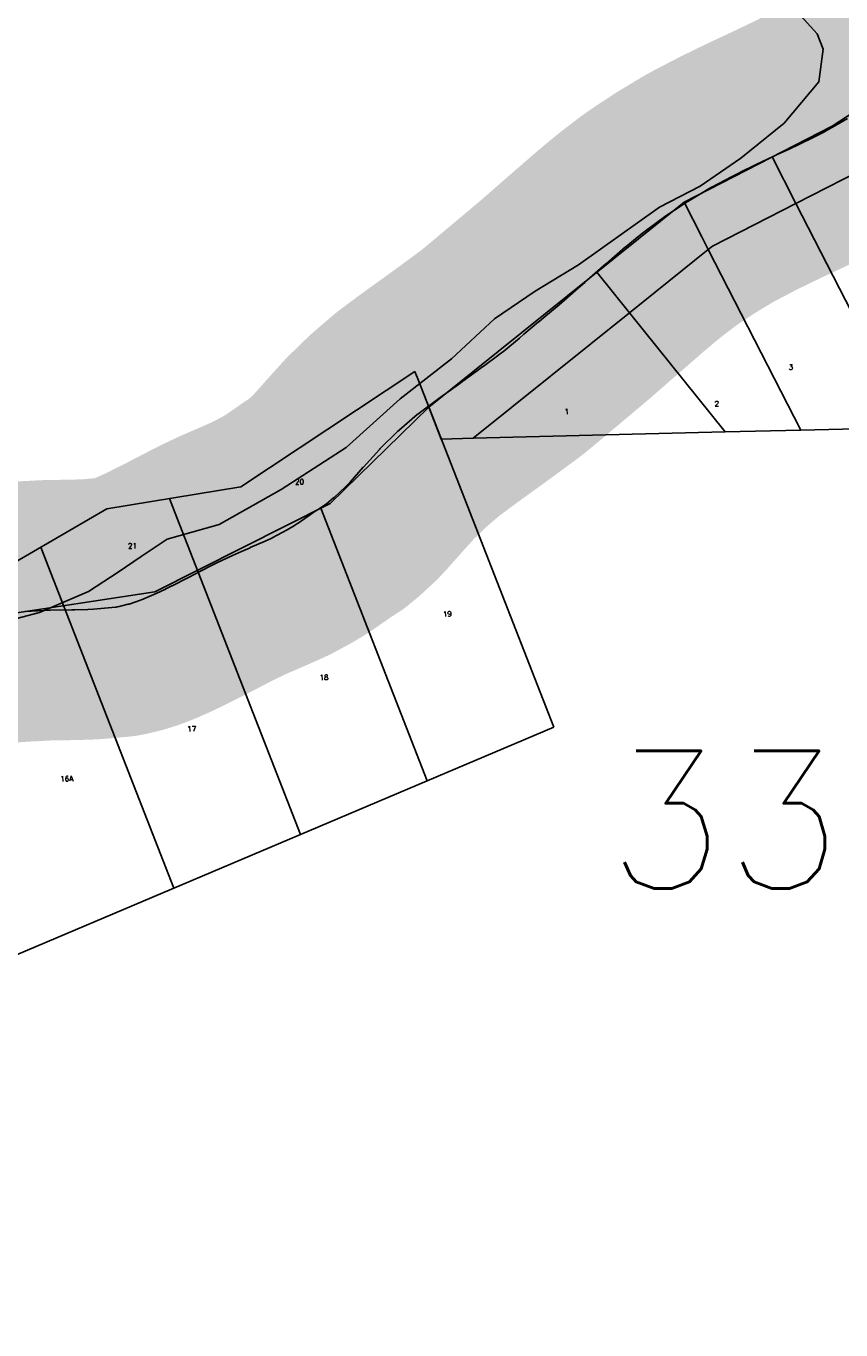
# Model space of a CAD drawing. Header units: feet. Extents: x 18803 to 104580, y -6601 to 116448.
# Tile 68 of 95: x 62800 to 64364, y 85883 to 88386. Entities that reach past the tile are written whole.
import ezdxf

# ---------------------------------------------------------------- set-up
doc = ezdxf.new("R2010")
doc.units = ezdxf.units.FT
doc.header["$LTSCALE"] = 100
doc.header["$MEASUREMENT"] = 0
for name, color, linetype in [('ELPC BOLD TITLE SHEET', 3, 'Continuous'), ('ELPC-XIST', 6, 'Continuous'), ('ELRP', 252, 'Continuous'), ('ET-SEC NUMBS', 253, 'Continuous'), ('ETRP', 3, 'Continuous'), ('SL-VICINITY MAP', 2, 'Continuous')]:
    doc.layers.add(name, color=color, linetype=linetype)
doc.styles.add('L100', font='simplex.shx', dxfattribs={"height": 10})
doc.styles.add('L2640', font='simplex.shx', dxfattribs={"height": 264})

msp = doc.modelspace()

# ---------------------------------------------------------------- linework, layer by layer
at = {"layer": 'ELPC BOLD TITLE SHEET', "const_width": 500}
msp.add_lwpolyline([(64651.51085160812, 88407.26014408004), (64609.65793570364, 88377.14136550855), (64609.49874805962, 88377.02853227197), (64566.90361538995, 88345.42485658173), (64566.65174951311, 88345.2355888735), (64542.59397995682, 88326.92626954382), (64525.62496989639, 88313.88817547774), (64500.64012408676, 88295.72584332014), (64500.52012509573, 88295.63914018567), (64485.30127258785, 88284.70974611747), (64485.2404302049, 88284.6659145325), (64459.43689364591, 88266.01819770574), (64459.24106483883, 88265.87813796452), (64443.00611459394, 88254.38700958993), (64443.0021171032, 88254.3841820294), (64442.99771317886, 88254.3810656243), (64419.30411700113, 88237.62533478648), (64419.03976086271, 88237.44099651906), (64402.27867548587, 88225.91728160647), (64377.2058489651, 88209.43839772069), (64376.53199534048, 88209.01116289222), (64361.45495165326, 88199.79491050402), (64332.20838789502, 88183.38282774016), (64331.33573957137, 88182.91622488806), (64310.5860255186, 88172.35857315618), (64284.72660410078, 88159.97159030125), (64284.71597056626, 88159.96648755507), (64284.7050316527, 88159.96124452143), (64264.58686898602, 88150.30136253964), (64241.87112149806, 88139.7291601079), (64241.84215222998, 88139.71561075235), (64241.81312504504, 88139.70207878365), (64217.76957170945, 88128.43803618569), (64217.51676806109, 88128.3178583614), (64199.09144190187, 88119.43101785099), (64171.16180864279, 88105.83837644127), (64170.7013523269, 88105.60827156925), (64155.14321658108, 88097.62809890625), (64116.4985137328, 88077.39469461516), (64115.8370867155, 88077.03602212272), (64112.25782205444, 88075.02715579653), (64070.1209604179, 88049.76982613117), (64069.63319099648, 88049.47039293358), (64063.20786294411, 88045.43183845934), (64025.86717438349, 88020.6504744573), (64025.16889774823, 88020.1717018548), (64012.94589748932, 88011.51673419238), (63983.22389406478, 87988.75497891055), (63982.84072992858, 87988.45641143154), (63973.86142240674, 87981.33775750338), (63951.14633243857, 87962.58035792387), (63950.78142887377, 87962.27395630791), (63934.74634857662, 87948.58351079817), (63913.10811028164, 87929.71683410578), (63913.07955877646, 87929.69203626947), (63913.05105003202, 87929.66721140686), (63897.72409694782, 87916.37273187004), (63897.70053671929, 87916.35222984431), (63897.6769770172, 87916.33177212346), (63872.58572800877, 87894.47398293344), (63872.53242596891, 87894.4274363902), (63860.1703567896, 87883.60572787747), (63860.12819110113, 87883.56888801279), (63833.49139097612, 87860.34179548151), (63822.96011021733, 87851.4808155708), (63822.94576688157, 87851.46875512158), (63793.82759484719, 87827.00122484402), (63793.77377683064, 87826.95588491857), (63783.9160533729, 87818.62950201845), (63783.81491081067, 87818.54449192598), (63755.4713995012, 87794.83921460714), (63746.77743711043, 87787.43398796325), (63716.81957680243, 87762.55850471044), (63707.75963913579, 87755.57989314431), (63707.31751112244, 87755.24651900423), (63677.00078903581, 87732.87224723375), (63676.94602762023, 87732.83172428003), (63669.01279735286, 87726.94551965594), (63668.81390704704, 87726.79937273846), (63635.93505661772, 87702.87330376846), (63629.66782909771, 87698.3945943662), (63594.82071705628, 87673.27593898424), (63594.64189350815, 87673.1459206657), (63589.55807752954, 87669.41762845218), (63554.4724800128, 87643.37485199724), (63553.71066962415, 87642.78793374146), (63550.76713474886, 87640.43499343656), (63516.47542928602, 87611.02026939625), (63515.983025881, 87610.5874329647), (63513.58233655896, 87608.42506479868), (63479.04174776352, 87574.77886426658), (63478.81428467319, 87574.54838912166), (63478.02836352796, 87573.71573784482), (63447.40366225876, 87539.78539233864), (63447.14640790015, 87539.49809423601), (63447.05271658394, 87539.39290044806), (63421.87416794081, 87510.97162099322), (63421.31937590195, 87510.36403303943), (63412.65060265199, 87501.15214586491), (63391.51799789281, 87481.54377588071), (63390.23950948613, 87480.43050377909), (63376.84313752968, 87469.48910710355), (63357.08731268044, 87456.67312809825), (63355.95850872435, 87455.89544532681), (63350.60315245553, 87451.98149328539), (63350.10939374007, 87451.62998628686), (63323.82261936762, 87433.40580001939), (63315.79047523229, 87428.22670204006), (63315.08386479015, 87427.7880343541), (63300.90731102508, 87419.32020261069), (63272.51569554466, 87404.0826910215), (63271.35834158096, 87403.50455314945), (63258.77420394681, 87397.67265932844), (63230.16884878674, 87385.04398444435), (63229.93527976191, 87384.9424222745), (63213.60936355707, 87377.95153659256), (63213.42891212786, 87377.87336369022), (63195.80378761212, 87370.14960112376), (63167.00173454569, 87356.5254429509), (63166.33061429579, 87356.19495194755), (63151.83201719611, 87348.76929077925), (63125.27023109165, 87334.83111650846), (63110.20040921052, 87327.15296242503), (63110.11981140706, 87327.11207680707), (63079.9694775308, 87311.88436579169), (63079.94814775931, 87311.87362978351), (63079.92689921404, 87311.86291024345), (63067.95468262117, 87305.84381103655), (63067.45765848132, 87305.60048453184), (63049.76445530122, 87297.16942405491), (63031.80568065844, 87289.19646181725), (63025.65037247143, 87286.62391290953), (63024.81741768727, 87286.2920418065), (63010.43875746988, 87280.84012708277), (62997.86825293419, 87276.80683019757), (62996.06041058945, 87276.29800448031), (62978.22695342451, 87271.96743665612), (62974.50106477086, 87271.28445459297), (62972.52751199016, 87270.99776184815), (62971.32973786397, 87270.86880356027), (62929.26926363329, 87267.12033572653), (62918.68083178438, 87266.54146733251), (62918.13803031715, 87266.51680651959), (62893.54960220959, 87265.62661832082), (62893.21514294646, 87265.61636650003), (62887.87068931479, 87265.4822026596), (62846.51516194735, 87264.99694213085), (62845.64372492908, 87264.97461573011), (62834.82914986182, 87264.54736776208), (62822.17566455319, 87263.82847978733), (62822.11179615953, 87263.82478877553), (62809.67157178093, 87263.0936963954), (62797.50472781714, 87262.67080435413), (62796.68323421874, 87262.62805578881), (62757.48583451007, 87259.86314536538), (62716.98635786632, 87256.03361169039), (62716.50356609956, 87255.98418062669), (62715.55220390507, 87255.87931317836), (62690.33789885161, 87252.77473376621), (62690.30768824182, 87252.77106054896), (62690.27746245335, 87252.7673544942), (62672.2075774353, 87250.5796137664), (62672.0390470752, 87250.55970507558), (62646.75360516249, 87247.64708784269), (62638.1520500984, 87246.62301343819), (62638.03945260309, 87246.60937573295), (62608.63608727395, 87242.98739688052), (62608.5893088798, 87242.98167631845), (62587.2662507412, 87240.39307659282), (62572.47948619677, 87238.35004824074), (62541.62790991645, 87233.73874821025)], dxfattribs=at)
at = {"layer": 'ELPC-XIST'}
msp.add_lwpolyline([(62797.50472781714, 87262.67080435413), (62809.67157178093, 87263.0936963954), (62822.11179615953, 87263.82478877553), (62822.17566455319, 87263.82847978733), (62834.82914986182, 87264.54736776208), (62845.64372492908, 87264.97461573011), (62846.51516194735, 87264.99694213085), (62887.87068931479, 87265.4822026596), (62893.21514294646, 87265.61636650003), (62893.54960220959, 87265.62661832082), (62918.13803031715, 87266.51680651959), (62918.68083178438, 87266.54146733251), (62929.26926363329, 87267.12033572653), (62971.32973786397, 87270.86880356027), (62972.52751199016, 87270.99776184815), (62974.50106477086, 87271.28445459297), (62978.22695342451, 87271.96743665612), (62996.06041058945, 87276.29800448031), (62997.86825293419, 87276.80683019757), (63010.43875746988, 87280.84012708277), (63024.81741768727, 87286.2920418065), (63025.65037247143, 87286.62391290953), (63031.80568065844, 87289.19646181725), (63049.76445530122, 87297.16942405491), (63067.45765848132, 87305.60048453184), (63067.95468262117, 87305.84381103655), (63079.92689921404, 87311.86291024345), (63079.94814775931, 87311.87362978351), (63079.9694775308, 87311.88436579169), (63110.11981140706, 87327.11207680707), (63110.20040921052, 87327.15296242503), (63125.27023109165, 87334.83111650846), (63151.83201719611, 87348.76929077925), (63166.33061429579, 87356.19495194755), (63167.00173454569, 87356.5254429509), (63195.80378761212, 87370.14960112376), (63213.42891212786, 87377.87336369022), (63213.60936355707, 87377.95153659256), (63229.93527976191, 87384.9424222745), (63230.16884878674, 87385.04398444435), (63258.77420394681, 87397.67265932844), (63271.35834158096, 87403.50455314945), (63272.51569554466, 87404.0826910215), (63300.90731102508, 87419.32020261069), (63315.08386479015, 87427.7880343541), (63315.79047523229, 87428.22670204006), (63323.82261936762, 87433.40580001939), (63350.10939374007, 87451.62998628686), (63350.60315245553, 87451.98149328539), (63355.95850872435, 87455.89544532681), (63357.08731268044, 87456.67312809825), (63376.84313752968, 87469.48910710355), (63390.23950948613, 87480.43050377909), (63391.51799789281, 87481.54377588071), (63412.65060265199, 87501.15214586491), (63421.31937590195, 87510.36403303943), (63421.87416794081, 87510.97162099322), (63447.05271658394, 87539.39290044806), (63447.14640790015, 87539.49809423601), (63447.40366225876, 87539.78539233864), (63478.02836352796, 87573.71573784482), (63478.81428467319, 87574.54838912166), (63479.04174776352, 87574.77886426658), (63513.58233655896, 87608.42506479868), (63515.983025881, 87610.5874329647), (63516.47542928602, 87611.02026939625), (63550.76713474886, 87640.43499343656), (63553.71066962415, 87642.78793374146), (63554.4724800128, 87643.37485199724), (63589.55807752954, 87669.41762845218), (63594.64189350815, 87673.1459206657), (63594.82071705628, 87673.27593898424), (63629.66782909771, 87698.3945943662), (63635.93505661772, 87702.87330376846), (63668.81390704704, 87726.79937273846), (63669.01279735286, 87726.94551965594), (63676.94602762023, 87732.83172428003), (63677.00078903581, 87732.87224723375), (63707.31751112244, 87755.24651900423), (63707.75963913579, 87755.57989314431), (63716.81957680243, 87762.55850471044), (63746.77743711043, 87787.43398796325), (63755.4713995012, 87794.83921460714), (63783.81491081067, 87818.54449192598), (63783.9160533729, 87818.62950201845), (63793.77377683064, 87826.95588491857), (63793.82759484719, 87827.00122484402), (63822.94576688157, 87851.46875512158), (63822.96011021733, 87851.4808155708), (63833.49139097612, 87860.34179548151), (63860.12819110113, 87883.56888801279), (63860.1703567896, 87883.60572787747), (63872.53242596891, 87894.4274363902), (63872.58572800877, 87894.47398293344), (63897.6769770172, 87916.33177212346), (63897.70053671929, 87916.35222984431), (63897.72409694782, 87916.37273187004), (63913.05105003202, 87929.66721140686), (63913.07955877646, 87929.69203626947), (63913.10811028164, 87929.71683410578), (63934.74634857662, 87948.58351079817), (63950.78142887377, 87962.27395630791), (63951.14633243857, 87962.58035792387), (63973.86142240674, 87981.33775750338), (63982.84072992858, 87988.45641143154), (63983.22389406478, 87988.75497891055), (64012.94589748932, 88011.51673419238), (64025.16889774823, 88020.1717018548), (64025.86717438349, 88020.6504744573), (64063.20786294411, 88045.43183845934), (64069.63319099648, 88049.47039293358), (64070.1209604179, 88049.76982613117), (64112.25782205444, 88075.02715579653), (64115.8370867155, 88077.03602212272), (64116.4985137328, 88077.39469461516), (64155.14321658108, 88097.62809890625), (64170.7013523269, 88105.60827156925), (64171.16180864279, 88105.83837644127), (64199.09144190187, 88119.43101785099), (64217.51676806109, 88128.3178583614), (64217.76957170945, 88128.43803618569), (64241.81312504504, 88139.70207878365), (64241.84215222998, 88139.71561075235), (64241.87112149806, 88139.7291601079), (64264.58686898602, 88150.30136253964), (64284.7050316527, 88159.96124452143), (64284.71597056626, 88159.96648755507), (64284.72660410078, 88159.97159030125), (64310.5860255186, 88172.35857315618), (64331.33573957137, 88182.91622488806), (64332.20838789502, 88183.38282774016), (64361.45495165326, 88199.79491050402), (64376.53199534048, 88209.01116289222)], dxfattribs=at)
at = {"layer": 'ELRP'}
for p, q in [((64581.14283929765, 88346.91905042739), (64347.32313182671, 88194.08194760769)), ((64347.32313182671, 88194.08194760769), (64062.90354388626, 88048.52869963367)), ((64232.04195299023, 88135.08618669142), (64277.598525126, 88046.06597137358)), ((64397.59915342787, 88107.47693583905), (64277.598525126, 88046.06597137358)), ((64062.90354388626, 88048.52869963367), (63572.98069924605, 87655.05130104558)), ((64062.90354388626, 88048.52869963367), (64097.02997207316, 87981.84365633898)), ((64277.598525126, 88046.06597137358), (64117.55587727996, 87964.16328887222)), ((64277.598525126, 88046.06597137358), (64497.71661193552, 87615.94231271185)), ((64097.02997207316, 87981.84365633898), (64109.42137349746, 87957.63013079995)), ((64117.55587727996, 87964.16328887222), (64109.42137349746, 87957.63013079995)), ((64109.42137349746, 87957.63013079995), (63957.89268764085, 87835.93114538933)), ((64109.42137349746, 87957.63013079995), (64286.95345360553, 87610.72202827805)), ((63895.2739441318, 87913.89840108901), (63957.89268764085, 87835.93114538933)), ((63957.89268764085, 87835.93114538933), (63658.08856845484, 87595.14599688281)), ((63957.89268764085, 87835.93114538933), (64141.65779816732, 87607.1232748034)), ((63212.22393674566, 87501.75687743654), (63546.38543809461, 87723.20815717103)), ((63546.38543809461, 87723.20815717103), (63553.17512269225, 87705.80793110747)), ((63553.17512269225, 87705.80793110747), (63812.77272641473, 87040.52563037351)), ((63383.5484418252, 87469.7652118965), (63572.98069924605, 87655.05130104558)), ((63572.98069924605, 87655.05130104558), (63596.94707174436, 87593.63161454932)), ((64286.95345360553, 87610.72202827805), (64497.71661193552, 87615.94231271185)), ((63596.94707174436, 87593.63161454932), (63658.08856845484, 87595.14599688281)), ((63658.08856845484, 87595.14599688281), (64141.65779816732, 87607.1232748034)), ((64141.65779816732, 87607.1232748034), (64286.95345360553, 87610.72202827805)), ((62955.1419847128, 87459.27685197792), (63212.22393674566, 87501.75687743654)), ((63046.87071302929, 87300.43840795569), (63383.5484418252, 87469.7652118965)), ((63075.10027000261, 87479.09866744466), (63084.69699734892, 87454.50470834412)), ((62716.49016845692, 87321.40194471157), (62955.1419847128, 87459.27685197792)), ((63084.69699734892, 87454.50470834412), (63326.62404736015, 86834.50751987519)), ((63365.54462765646, 87460.71047482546), (63569.69838688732, 86937.51657512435)), ((62828.18569854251, 87385.93114500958), (62842.34087137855, 87349.65505533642)), ((62842.34087137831, 87349.65505533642), (63083.54970783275, 86731.49846462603)), ((62438.13225880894, 87208.01966445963), (63046.87071302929, 87300.43840795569)), ((61081.71098465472, 85883.16739012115), (63812.77272641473, 87040.52563037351))]:
    msp.add_line(p, q, dxfattribs=at)
at = {"layer": 'SL-VICINITY MAP'}
msp.add_lwpolyline([(62757.46500992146, 87242.82706600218), (62825.69054067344, 87260.22448483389), (62919.82630320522, 87300.96674827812), (62976.71052829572, 87337.8864676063), (63020.73538314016, 87367.77574585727), (63070.54537947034, 87401.5926623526), (63170.21904144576, 87429.29065998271), (63289.82370277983, 87496.65254069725), (63414.58487350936, 87577.21410367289), (63517.79933647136, 87670.58728452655), (63616.33142795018, 87747.48648720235), (63698.88751604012, 87824.15351868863), (63776.85658015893, 87877.78558497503), (63860.22052245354, 87928.21486597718), (64015.68451277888, 88038.75329447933), (64093.84427192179, 88079.26338672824), (64171.81333604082, 88132.89545301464), (64254.93890955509, 88199.72720156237), (64321.43851556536, 88279.44207862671), (64330.17736511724, 88341.91161614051), (64318.69303818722, 88371.27539716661), (64286.38064476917, 88406.89886706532)], dxfattribs=at)

# ---------------------------------------------------------------- texts
at = {"layer": 'ET-SEC NUMBS', "style": 'L2640'}
msp.add_text('33', height=264, dxfattribs=at).set_placement((63914.73173049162, 86730.78008564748))
at = {"layer": 'ETRP', "style": 'L100'}
for s, rotation, p in [('3', 0.7760899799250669, (64263.8567407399, 87726.5430702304)), ('2', 0.7760899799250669, (64121.59053885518, 87656.3657403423)), ('1', 0.7760899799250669, (63833.58254720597, 87641.17972599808)), ('20', 1.399395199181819, (63316.37518692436, 87506.39532406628)), ('21', 1.399395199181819, (62995.52095112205, 87383.2954131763)), ('19', 1.399395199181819, (63600.05158358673, 87252.65901768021)), ('18', 1.399395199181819, (63363.29696804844, 87130.71415458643)), ('17', 1.399395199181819, (63109.35872360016, 87032.05566576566)), ('16A', 1.399395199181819, (62865.504305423, 86936.13667217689))]:
    msp.add_text(s, height=10, rotation=rotation, dxfattribs=at).set_placement(p)

doc.saveas('drawing.dxf')
